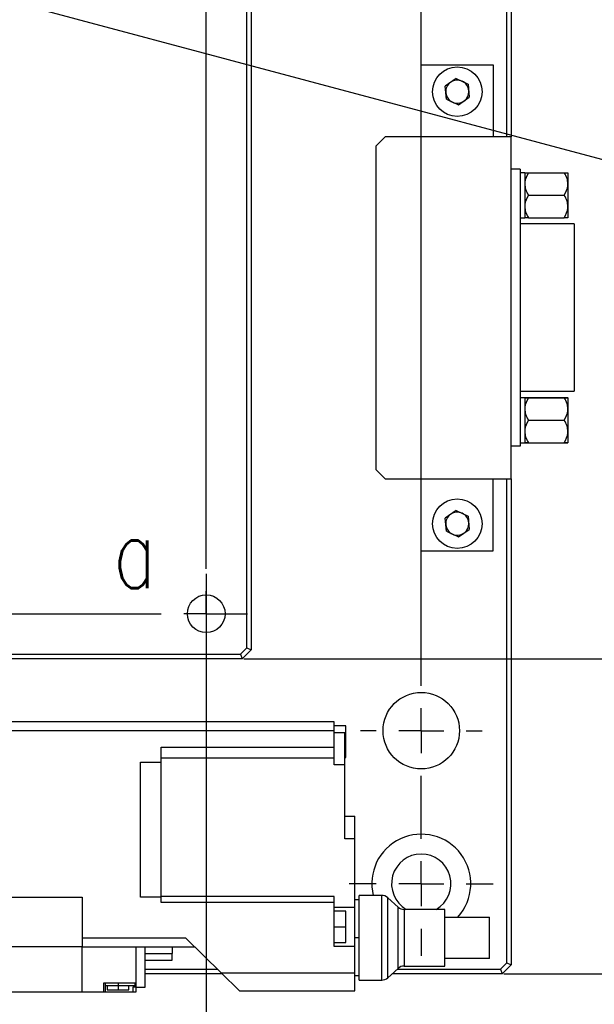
# Model space of a CAD drawing. Header units: millimetres. Extents: x 0 to 376, y -2 to 209.
# Tile 14 of 35: x 132 to 154, y 80 to 117. Entities that reach past the tile are written whole.
import ezdxf

# ---------------------------------------------------------------- set-up
doc = ezdxf.new("R2010")
doc.units = ezdxf.units.MM
doc.layers.add('SLD-0', color=7, linetype='Continuous')
doc.styles.add('SLDTEXTSTYLE1', font='TXT', dxfattribs={"width": 0.75, "bigfont": 'bigfont'})
doc.dimstyles.new('SLDDIMSTYLE0', dxfattribs={"dimtxt": 3.5, "dimasz": 4, "dimexe": 0, "dimexo": 0.0625, "dimgap": 0.875, "dimtad": 1, "dimlfac": 3, "dimrnd": 1e-09, "dimzin": 12, "dimdsep": 46, "dimtxsty": 'SLDTEXTSTYLE1', "dimsah": 1, "dimcen": 0.09, "dimadec": 0, "dimazin": 3, "dimtfac": 1, "dimtofl": 0, "dimtmove": 0, "dimatfit": 3, "dimfxl": 1, "dimfrac": 2, "dimtolj": 1, "dimtzin": 12, "dimarcsym": 0})
doc.dimstyles.new('SLDDIMSTYLE3', dxfattribs={"dimtxt": 3.5, "dimasz": 4, "dimexe": 0, "dimexo": 0.0625, "dimgap": 0.875, "dimtad": 1, "dimlfac": 3, "dimrnd": 1e-09, "dimzin": 12, "dimdsep": 46, "dimtxsty": 'SLDTEXTSTYLE1', "dimsah": 1, "dimcen": 0.09, "dimadec": 0, "dimazin": 3, "dimtfac": 1, "dimtmove": 0, "dimatfit": 0, "dimfxl": 1, "dimfrac": 2, "dimtolj": 1, "dimtzin": 12, "dimarcsym": 0})
doc.dimstyles.new('SLDDIMSTYLE5', dxfattribs={"dimtxt": 3.5, "dimasz": 4, "dimexe": 0, "dimexo": 0.0625, "dimgap": 0.875, "dimtad": 0, "dimtih": 1, "dimtoh": 1, "dimlfac": 3, "dimrnd": 1e-09, "dimzin": 12, "dimdsep": 46, "dimtxsty": 'SLDTEXTSTYLE1', "dimblk1": 'NONE', "dimsah": 1, "dimcen": 0, "dimadec": 0, "dimazin": 3, "dimtfac": 1, "dimtmove": 0, "dimatfit": 3, "dimldrblk": 'NONE', "dimfxl": 1, "dimfrac": 2, "dimtolj": 1, "dimtzin": 12, "dimarcsym": 0})

# ---------------------------------------------------------------- blocks, each defined once
blk = doc.blocks.new('*D62')
at = {"layer": 'Defpoints', "color": 0, "transparency": 16777216}
for p in [(140.49, 93.135), (166.456, 93.135), (150.123, 81.469)]:
    blk.add_point(p, dxfattribs=at)
at = {"layer": 'SLD-0', "color": 0, "lineweight": -2, "transparency": 16777216}
for p, q in [((140.552, 93.135), (166.456, 93.135)), ((166.456, 85.469), (166.456, 89.135)), ((150.185, 81.469), (166.456, 81.469))]:
    blk.add_line(p, q, dxfattribs=at)
at = {"layer": 'SLD-0', "color": 0, "transparency": 16777216}
for points in [[(165.789, 89.135), (167.123, 89.135), (166.456, 93.135)], [(165.789, 85.469), (167.123, 85.469), (166.456, 81.469)]]:
    blk.add_solid(points, dxfattribs=at)
at = {"layer": 'SLD-0', "color": 0, "transparency": 16777216, "insert": (162.081, 87.288), "char_height": 3.5, "attachment_point": 2, "rotation": 90, "style": 'SLDTEXTSTYLE1'}
blk.add_mtext('\\A1;35', dxfattribs=at)
blk = doc.blocks.new('*D64')
at = {"layer": 'Defpoints', "color": 0, "transparency": 16777216}
for p in [(147.956, 123.135), (178.456, 123.135), (150.123, 81.469)]:
    blk.add_point(p, dxfattribs=at)
at = {"layer": 'SLD-0', "color": 0, "lineweight": -2, "transparency": 16777216}
for p, q in [((148.019, 123.135), (178.456, 123.135)), ((178.456, 85.469), (178.456, 119.135)), ((150.185, 81.469), (178.456, 81.469))]:
    blk.add_line(p, q, dxfattribs=at)
at = {"layer": 'SLD-0', "color": 0, "transparency": 16777216}
for points in [[(177.789, 119.135), (179.123, 119.135), (178.456, 123.135)], [(177.789, 85.469), (179.123, 85.469), (178.456, 81.469)]]:
    blk.add_solid(points, dxfattribs=at)
at = {"layer": 'SLD-0', "color": 0, "transparency": 16777216, "insert": (174.081, 103.594), "char_height": 3.5, "attachment_point": 2, "rotation": 90, "style": 'SLDTEXTSTYLE1'}
blk.add_mtext('\\A1;(125)', dxfattribs=at)
blk = doc.blocks.new('*D65')
at = {"layer": 'Defpoints', "color": 0, "transparency": 16777216}
for p in [(82.49, 96.335), (139.156, 96.335), (139.156, 42.135)]:
    blk.add_point(p, dxfattribs=at)
at = {"layer": 'SLD-0', "color": 0, "lineweight": -2, "transparency": 16777216}
for p, q in [((82.49, 96.273), (82.49, 42.135)), ((139.156, 96.273), (139.156, 42.135)), ((86.49, 42.135), (135.156, 42.135))]:
    blk.add_line(p, q, dxfattribs=at)
at = {"layer": 'SLD-0', "color": 0, "transparency": 16777216}
for points in [[(86.49, 42.802), (86.49, 41.469), (82.49, 42.135)], [(135.156, 42.802), (135.156, 41.469), (139.156, 42.135)]]:
    blk.add_solid(points, dxfattribs=at)
at = {"layer": 'SLD-0', "color": 0, "transparency": 16777216, "insert": (109.792, 46.51), "char_height": 3.5, "attachment_point": 2, "style": 'SLDTEXTSTYLE1'}
blk.add_mtext('\\A1;□170', dxfattribs=at)
blk = doc.blocks.new('*D69')
at = {"layer": 'Defpoints', "color": 0, "transparency": 16777216}
for p in [(107.603, 123.998), (114.043, 122.273)]:
    blk.add_point(p, dxfattribs=at)
at = {"layer": 'SLD-0', "color": 0, "lineweight": -2, "transparency": 16777216}
for p, q in [((107.603, 123.998), (114.043, 122.273)), ((160.049, 109.946), (117.907, 121.237))]:
    blk.add_line(p, q, dxfattribs=at)
at = {"layer": 'SLD-0', "color": 0, "transparency": 16777216}
blk.add_solid([(118.079, 121.881), (117.734, 120.594), (114.043, 122.273)], dxfattribs=at)
at = {"layer": 'SLD-0', "color": 0, "transparency": 16777216, "insert": (164.205, 109.946), "char_height": 3.5, "attachment_point": 5, "style": 'SLDTEXTSTYLE1'}
blk.add_mtext('\\A1;∅20', dxfattribs=at)
blk = doc.blocks.new('_None')
blk = doc.blocks.new('SW_CENTERMARKSYMBOL_14')
at = {"layer": 'SLD-0', "color": 0}
for p, q in [((56.667, -55), (56.667, -1.667)), ((56.667, -56.667), (56.667, -55.833)), ((1.667, -56.667), (55, -56.667)), ((56.667, -56.667), (55.833, -56.667)), ((56.667, -56.667), (56.667, -57.5)), ((56.667, -56.667), (57.5, -56.667)), ((57.5, -56.667), (58.2, -56.667)), ((56.667, -57.5), (56.667, -58.2))]:
    blk.add_line(p, q, dxfattribs=at)

msp = doc.modelspace()

# ---------------------------------------------------------------- linework, layer by layer
at = {"color": 7, "linetype": 'Continuous', "lineweight": 25}
for p, q in [((150.4561, 164.4688), (150.4561, 112.4688)), ((150.2894, 112.4688), (150.2894, 164.3998)), ((140.8231, 152.8021), (140.8231, 93.4688)), ((140.6564, 93.5378), (140.6564, 152.7331)), ((147.1228, 115.1355), (149.7894, 115.1355)), ((147.1228, 112.4688), (147.1228, 115.1355)), ((149.7894, 115.1355), (149.7894, 112.4688)), ((148.414, 114.6263), (148.0099, 114.3444)), ((148.414, 114.6263), (148.8601, 114.4174)), ((148.052, 113.8536), (148.0099, 114.3444)), ((148.8601, 114.4174), (148.9022, 113.9265)), ((148.052, 113.8536), (148.4982, 113.6446)), ((148.4982, 113.6446), (148.9022, 113.9265)), ((145.7894, 112.4688), (145.4561, 112.1355)), ((149.7894, 112.4688), (145.7894, 112.4688)), ((150.4561, 112.4688), (149.7894, 112.4688)), ((150.4561, 99.8021), (150.4561, 112.4688)), ((145.4561, 100.1355), (145.4561, 112.1355)), ((150.7894, 111.2688), (150.4561, 111.2688)), ((150.7894, 111.2688), (150.7894, 110.6021)), ((150.9561, 111.1355), (150.7894, 111.1355)), ((150.9561, 111.1355), (150.9561, 109.4688)), ((150.9561, 111.1355), (150.9561, 110.7188)), ((151.0896, 111.1355), (152.4226, 111.1355)), ((152.5561, 111.1355), (152.5561, 110.7188)), ((150.7894, 110.6021), (150.7894, 101.6688)), ((150.9561, 110.7188), (150.9561, 109.8855)), ((152.5561, 110.7188), (152.5561, 109.8855)), ((151.0896, 110.3021), (152.4226, 110.3021)), ((150.9561, 109.8855), (150.9561, 109.4688)), ((152.5561, 109.8855), (152.5561, 109.4688)), ((150.7894, 109.4688), (150.9561, 109.4688)), ((151.0896, 109.4688), (152.4226, 109.4688)), ((152.7894, 109.2421), (150.7894, 109.2421)), ((152.7894, 109.2421), (152.7894, 108.2988)), ((152.7894, 108.2988), (152.7894, 103.9855)), ((152.7894, 103.9855), (152.7894, 103.0421)), ((150.7894, 103.0421), (152.7894, 103.0421)), ((150.9561, 102.8021), (150.7894, 102.8021)), ((150.9561, 102.8021), (150.9561, 101.1355)), ((150.9561, 102.8021), (150.9561, 102.3855)), ((151.0896, 102.8128), (152.4226, 102.8128)), ((151.0896, 102.8021), (152.4226, 102.8021)), ((152.5561, 102.8021), (152.5561, 102.3855)), ((150.9561, 102.3855), (150.9561, 101.5521)), ((152.5561, 102.3855), (152.5561, 101.5521)), ((151.0896, 101.9688), (152.4226, 101.9688)), ((150.7894, 101.6688), (150.7894, 101.0021)), ((150.9561, 101.5521), (150.9561, 101.1355)), ((152.5561, 101.5521), (152.5561, 101.1355)), ((150.7894, 101.1355), (150.9561, 101.1355)), ((151.0896, 101.1355), (152.4226, 101.1355)), ((151.0896, 101.1248), (152.4226, 101.1248)), ((150.7894, 101.0021), (150.4561, 101.0021)), ((145.4561, 100.1355), (145.7894, 99.8021)), ((145.7894, 99.8021), (149.7894, 99.8021)), ((147.1228, 97.1355), (147.1228, 99.8021)), ((149.7894, 99.8021), (150.4561, 99.8021)), ((149.7894, 97.1355), (149.7894, 99.8021)), ((150.2894, 81.8712), (150.2894, 99.8021)), ((150.4561, 99.8021), (150.4561, 81.8021)), ((148.414, 98.6263), (148.0099, 98.3444)), ((148.414, 98.6263), (148.8601, 98.4174)), ((148.052, 97.8536), (148.0099, 98.3444)), ((148.8601, 98.4174), (148.9022, 97.9265)), ((148.052, 97.8536), (148.4982, 97.6446)), ((148.4982, 97.6446), (148.9022, 97.9265)), ((147.1228, 97.1355), (149.7894, 97.1355)), ((140.4207, 93.3021), (140.6564, 93.5378)), ((140.8231, 93.4688), (140.4898, 93.1355)), ((140.6564, 93.5378), (140.8231, 93.4688)), ((140.4898, 93.1355), (81.1564, 93.1355)), ((81.2255, 93.3021), (140.4207, 93.3021)), ((140.4207, 93.3021), (140.4898, 93.1355)), ((134.5564, 90.8021), (126.1231, 90.8021)), ((136.2231, 90.8021), (134.5564, 90.8021)), ((142.8898, 90.8021), (136.2231, 90.8021)), ((143.8898, 90.8021), (142.8898, 90.8021)), ((143.8898, 90.4688), (143.8898, 90.8021)), ((134.5564, 90.4688), (126.1231, 90.4688)), ((136.2231, 90.4688), (134.5564, 90.4688)), ((142.8898, 90.4688), (136.2231, 90.4688)), ((143.8898, 90.4688), (142.8898, 90.4688)), ((144.3231, 90.6483), (143.8898, 90.6483)), ((143.8898, 89.8593), (143.8898, 90.4688)), ((144.3231, 90.0649), (144.3231, 90.6483)), ((143.8898, 90.4021), (144.2898, 90.4021)), ((144.2898, 89.2021), (144.2898, 90.4021)), ((137.4898, 89.8593), (143.8898, 89.8593)), ((137.4898, 89.3021), (137.4898, 89.8593)), ((143.8898, 89.4593), (143.8898, 89.8593)), ((144.3231, 90.0649), (144.2898, 90.0649)), ((144.3231, 89.4816), (144.3231, 90.0649)), ((137.4898, 89.4593), (143.8898, 89.4593)), ((143.8898, 89.2021), (143.8898, 89.4593)), ((144.2898, 89.4816), (144.3231, 89.4816)), ((136.7231, 89.3021), (137.4898, 89.3021)), ((136.7231, 84.3021), (136.7231, 89.3021)), ((137.4898, 84.3021), (137.4898, 89.3021)), ((144.2898, 89.2021), (143.8898, 89.2021)), ((144.2898, 86.4688), (144.2898, 89.2021)), ((144.2898, 87.3021), (144.6564, 87.3021)), ((144.6564, 86.4688), (144.6564, 87.3021)), ((144.6564, 86.4688), (144.2898, 86.4688)), ((144.6564, 83.9393), (144.6564, 86.4688)), ((126.1231, 84.3021), (134.5564, 84.3021)), ((134.5564, 84.3021), (134.5564, 82.8021)), ((137.4898, 84.3021), (136.7231, 84.3021)), ((143.8898, 84.3229), (137.4898, 84.3229)), ((137.4898, 84.1102), (137.4898, 84.3021)), ((143.8898, 84.1102), (143.8898, 84.3229)), ((144.8231, 81.2355), (144.8231, 84.3688)), ((145.6564, 84.3688), (144.8231, 84.3688)), ((145.6564, 81.2355), (145.6564, 84.3688)), ((145.8783, 81.32), (145.8783, 84.2842)), ((146.2679, 83.9367), (145.8783, 84.2842)), ((143.8898, 84.1102), (137.4898, 84.1102)), ((143.8898, 82.4727), (143.8898, 84.1102)), ((143.8898, 83.9393), (144.6564, 83.9393)), ((144.8231, 84.2021), (144.6564, 84.2021)), ((144.6564, 82.4727), (144.6564, 83.9393)), ((146.2679, 81.6675), (146.2679, 83.9367)), ((144.3231, 83.7893), (143.8898, 83.7893)), ((144.3231, 83.206), (144.3231, 83.7893)), ((146.4898, 83.8521), (146.4898, 81.7521)), ((147.9898, 83.8521), (146.4898, 83.8521)), ((147.9898, 81.7521), (147.9898, 83.8521)), ((147.9898, 83.5688), (149.6564, 83.5688)), ((149.6564, 82.0355), (149.6564, 83.5688)), ((143.8898, 83.206), (144.3231, 83.206)), ((144.3231, 82.6227), (144.3231, 83.206)), ((134.5564, 82.8021), (136.7231, 82.8021)), ((134.5564, 82.8021), (134.5564, 82.4688)), ((136.7231, 82.8021), (138.3829, 82.8021)), ((138.3829, 82.8021), (139.7095, 81.5021)), ((144.8231, 82.8021), (144.6564, 82.8021)), ((134.5564, 82.4688), (126.1231, 82.4688)), ((134.5564, 82.4688), (136.7231, 82.4688)), ((134.5564, 80.8021), (134.5564, 82.4688)), ((136.5564, 81.1355), (136.5564, 82.4688)), ((136.7231, 82.4688), (138.7231, 82.4688)), ((136.8898, 80.9688), (136.8898, 82.4688)), ((137.8898, 82.4688), (137.8898, 82.2188)), ((143.8898, 82.6227), (144.3231, 82.6227)), ((144.6564, 82.4727), (143.8898, 82.4727)), ((144.6564, 81.5021), (144.6564, 82.4727)), ((136.8898, 82.2188), (137.8898, 82.2188)), ((137.8898, 81.9688), (137.8898, 82.2188)), ((136.8898, 81.9688), (137.8898, 81.9688)), ((146.4898, 81.7521), (147.9898, 81.7521)), ((149.6564, 82.0355), (147.9898, 82.0355)), ((150.0537, 81.6355), (150.2894, 81.8712)), ((150.4561, 81.8021), (150.1228, 81.4688)), ((150.2894, 81.8712), (150.4561, 81.8021)), ((136.8898, 81.6355), (139.5734, 81.6355)), ((136.8898, 81.6355), (139.5734, 81.6355)), ((139.7435, 81.4688), (136.8898, 81.4688)), ((139.7435, 81.4688), (136.8898, 81.4688)), ((139.7095, 81.5021), (140.3898, 80.8355)), ((139.7095, 81.5021), (142.8898, 81.5021)), ((142.8898, 81.5021), (144.6564, 81.5021)), ((144.6564, 80.8355), (144.6564, 81.5021)), ((144.6564, 81.4021), (144.8231, 81.4021)), ((145.8783, 81.32), (146.2679, 81.6675)), ((150.1228, 81.4688), (146.0451, 81.4688)), ((146.2319, 81.6355), (150.0537, 81.6355)), ((150.0537, 81.6355), (150.1228, 81.4688)), ((135.3606, 80.8021), (135.3606, 81.1355)), ((135.3606, 81.1355), (136.5564, 81.1355)), ((135.4273, 80.8021), (135.4273, 81.1355)), ((135.4273, 81.0355), (135.8898, 81.0355)), ((135.4898, 81.0355), (135.4898, 80.8688)), ((135.8898, 81.1355), (135.8898, 81.0355)), ((135.8898, 81.0355), (136.5231, 81.0355)), ((135.8898, 81.0355), (135.8898, 80.8688)), ((136.2898, 80.8688), (136.2898, 81.0355)), ((136.5564, 80.9688), (136.4397, 80.9688)), ((136.4397, 80.9688), (136.4398, 80.8021)), ((136.5231, 81.0355), (136.5231, 81.1355)), ((136.5564, 80.9688), (136.5564, 81.1355)), ((136.5564, 80.9688), (136.8898, 80.9688)), ((136.5564, 80.8021), (136.5564, 80.9688)), ((144.8231, 81.2355), (145.6564, 81.2355)), ((131.7564, 80.8021), (134.5564, 80.8021)), ((134.5564, 80.8021), (135.3606, 80.8021)), ((135.3606, 80.8021), (135.4273, 80.8021)), ((135.4273, 80.8021), (136.4398, 80.8021)), ((135.4898, 80.8688), (135.8898, 80.8688)), ((135.8898, 80.8688), (136.2898, 80.8688)), ((136.4398, 80.8021), (136.5564, 80.8021)), ((140.3898, 80.8355), (142.8898, 80.8355)), ((142.8898, 80.8355), (144.6564, 80.8355))]:
    msp.add_line(p, q, dxfattribs=at)
for centre, radius in [((148.4561, 114.1355), 0.9167), ((148.4561, 98.1355), 0.9167), ((139.1564, 94.8021), 0.7), ((147.1228, 90.4688), 1.4167)]:
    msp.add_circle(centre, radius, dxfattribs=at)
for centre, radius, start, end in [((148.4561, 114.1355), 0.4267, 64.90288, 124.90288), ((148.4561, 114.1355), 0.4267, 4.90288, 64.90288), ((148.4561, 114.1355), 0.4267, 124.90288, 184.90288), ((148.4561, 114.1355), 0.4267, 304.90288, 4.90288), ((148.4561, 114.1355), 0.4267, 184.90288, 244.90288), ((148.4561, 114.1355), 0.4267, 244.90288, 304.90288), ((148.4561, 98.1355), 0.4267, 124.90288, 184.90288), ((148.4561, 98.1355), 0.4267, 64.90288, 124.90288), ((148.4561, 98.1355), 0.4267, 4.90288, 64.90288), ((148.4561, 98.1355), 0.4267, 184.90288, 244.90288), ((148.4561, 98.1355), 0.4267, 304.90288, 4.90288), ((148.4561, 98.1355), 0.4267, 244.90288, 304.90288), ((147.1228, 84.8021), 1.8333, 317.72209, 193.67202), ((147.1228, 84.8021), 1.1, 300.27264, 239.72736), ((145.6564, 84.0355), 0.3333, 48.26573, 90), ((146.4898, 84.1855), 0.3333, 228.26573, 270), ((146.4898, 81.4188), 0.3333, 90, 131.73427), ((145.6564, 81.5688), 0.3333, 270, 311.73427)]:
    msp.add_arc(centre, radius, start, end, dxfattribs=at)
for points, knots in [([(151.0896, 111.1355), (151.0303, 111.0197), (150.961, 110.8847), (150.9567, 110.7396), (150.9561, 110.7188)], [0, 0, 0, 0, 0.8568409, 1, 1, 1, 1]), ([(150.9561, 111.1355), (150.9667, 111.1355), (150.9847, 111.1355), (151.0591, 111.1355), (151.0896, 111.1355)], [0, 0, 0, 0, 0.58966952, 1, 1, 1, 1]), ([(152.5561, 110.7188), (152.5498, 110.7849), (152.5358, 110.9308), (152.4626, 111.0631), (152.4226, 111.1355)], [0, 0, 0, 0, 0.4527928, 1, 1, 1, 1]), ([(152.4226, 111.1355), (152.4531, 111.1355), (152.5275, 111.1355), (152.5455, 111.1355), (152.5561, 111.1355)], [0, 0, 0, 0, 0.41033048, 1, 1, 1, 1]), ([(150.9561, 110.7188), (150.9624, 110.6527), (150.9763, 110.5068), (151.0495, 110.3745), (151.0896, 110.3021)], [0, 0, 0, 0, 0.4527928, 1, 1, 1, 1]), ([(152.4226, 110.3021), (152.4819, 110.4179), (152.5511, 110.5529), (152.5555, 110.698), (152.5561, 110.7188)], [0, 0, 0, 0, 0.8568409, 1, 1, 1, 1]), ([(151.0896, 110.3021), (151.0303, 110.1864), (150.961, 110.0513), (150.9567, 109.9062), (150.9561, 109.8855)], [0, 0, 0, 0, 0.8568409, 1, 1, 1, 1]), ([(152.5561, 109.8855), (152.5498, 109.9515), (152.5358, 110.0974), (152.4626, 110.2297), (152.4226, 110.3021)], [0, 0, 0, 0, 0.4527928, 1, 1, 1, 1]), ([(150.9561, 109.8855), (150.9624, 109.8194), (150.9763, 109.6735), (151.0495, 109.5412), (151.0896, 109.4688)], [0, 0, 0, 0, 0.4527928, 1, 1, 1, 1]), ([(152.4226, 109.4688), (152.4819, 109.5845), (152.5511, 109.7196), (152.5555, 109.8647), (152.5561, 109.8855)], [0, 0, 0, 0, 0.8568409, 1, 1, 1, 1]), ([(151.0896, 109.4688), (151.0591, 109.4688), (150.9847, 109.4688), (150.9667, 109.4688), (150.9561, 109.4688)], [0, 0, 0, 0, 0.4103305, 1, 1, 1, 1]), ([(152.5561, 109.4688), (152.5455, 109.4688), (152.5275, 109.4688), (152.4531, 109.4688), (152.4226, 109.4688)], [0, 0, 0, 0, 0.5896695, 1, 1, 1, 1]), ([(150.9561, 102.8019), (150.9667, 102.8042), (150.9847, 102.808), (151.0591, 102.8114), (151.0896, 102.8128)], [0, 0, 0, 0, 0.5896695, 1, 1, 1, 1]), ([(151.0896, 102.8021), (151.0303, 102.6864), (150.961, 102.5513), (150.9567, 102.4062), (150.9561, 102.3855)], [0, 0, 0, 0, 0.8568409, 1, 1, 1, 1]), ([(150.9561, 102.8021), (150.9667, 102.8021), (150.9847, 102.8021), (151.0591, 102.8021), (151.0896, 102.8021)], [0, 0, 0, 0, 0.58966952, 1, 1, 1, 1]), ([(152.4226, 102.8128), (152.4531, 102.8114), (152.5275, 102.808), (152.5455, 102.8042), (152.5561, 102.8019)], [0, 0, 0, 0, 0.4103305, 1, 1, 1, 1]), ([(152.5561, 102.3855), (152.5498, 102.4515), (152.5358, 102.5974), (152.4626, 102.7297), (152.4226, 102.8021)], [0, 0, 0, 0, 0.4527928, 1, 1, 1, 1]), ([(152.4226, 102.8021), (152.4531, 102.8021), (152.5275, 102.8021), (152.5455, 102.8021), (152.5561, 102.8021)], [0, 0, 0, 0, 0.41033048, 1, 1, 1, 1]), ([(150.9561, 102.3855), (150.9624, 102.3194), (150.9763, 102.1735), (151.0495, 102.0412), (151.0896, 101.9688)], [0, 0, 0, 0, 0.4527928, 1, 1, 1, 1]), ([(152.4226, 101.9688), (152.4819, 102.0845), (152.5511, 102.2196), (152.5555, 102.3647), (152.5561, 102.3855)], [0, 0, 0, 0, 0.8568409, 1, 1, 1, 1]), ([(151.0896, 101.9688), (151.0303, 101.8531), (150.961, 101.718), (150.9567, 101.5729), (150.9561, 101.5521)], [0, 0, 0, 0, 0.8568409, 1, 1, 1, 1]), ([(152.5561, 101.5521), (152.5498, 101.6182), (152.5358, 101.7641), (152.4626, 101.8964), (152.4226, 101.9688)], [0, 0, 0, 0, 0.4527928, 1, 1, 1, 1]), ([(150.9561, 101.5521), (150.9624, 101.4861), (150.9763, 101.3402), (151.0495, 101.2079), (151.0896, 101.1355)], [0, 0, 0, 0, 0.4527928, 1, 1, 1, 1]), ([(152.4226, 101.1355), (152.4819, 101.2512), (152.5511, 101.3863), (152.5555, 101.5314), (152.5561, 101.5521)], [0, 0, 0, 0, 0.8568409, 1, 1, 1, 1]), ([(150.9561, 101.1357), (150.9563, 101.1353), (150.9587, 101.1323), (151.0072, 101.1285), (151.075, 101.1254), (151.0896, 101.1248)], [0, 0, 0, 0, 0.0874924, 0.8033336, 1, 1, 1, 1]), ([(151.0896, 101.1355), (151.0591, 101.1355), (150.9847, 101.1355), (150.9667, 101.1355), (150.9561, 101.1355)], [0, 0, 0, 0, 0.4103305, 1, 1, 1, 1]), ([(152.4226, 101.1248), (152.4372, 101.1254), (152.505, 101.1285), (152.5535, 101.1323), (152.5558, 101.1353), (152.5561, 101.1357)], [0, 0, 0, 0, 0.1966664, 0.9125076, 1, 1, 1, 1]), ([(152.5561, 101.1355), (152.5455, 101.1355), (152.5275, 101.1355), (152.4531, 101.1355), (152.4226, 101.1355)], [0, 0, 0, 0, 0.5896695, 1, 1, 1, 1])]:
    msp.add_open_spline(points, degree=3, knots=knots, dxfattribs=at)
at = {"layer": 'SLD-0', "color": 0}
for p, q in [((147.1228, 92.1355), (147.1228, 121.4688)), ((147.1228, 90.4688), (147.1228, 91.3021)), ((145.4561, 90.4688), (144.8728, 90.4688)), ((147.1228, 90.4688), (146.2894, 90.4688)), ((147.1228, 90.4688), (147.1228, 89.6355)), ((147.1228, 90.4688), (147.9561, 90.4688)), ((148.7894, 90.4688), (149.3728, 90.4688)), ((147.1228, 86.4688), (147.1228, 88.8021)), ((147.1228, 84.8021), (147.1228, 85.6355)), ((145.4561, 84.8021), (144.4561, 84.8021)), ((147.1228, 84.8021), (146.2894, 84.8021)), ((147.1228, 84.8021), (147.1228, 83.9688)), ((147.1228, 84.8021), (147.9561, 84.8021)), ((148.7894, 84.8021), (149.7894, 84.8021)), ((147.1228, 83.1355), (147.1228, 82.1355))]:
    msp.add_line(p, q, dxfattribs=at)

# ---------------------------------------------------------------- block references
at = {"layer": 'SLD-0'}
msp.add_blockref('SW_CENTERMARKSYMBOL_14', (82.4898, 151.4688), dxfattribs=at)

# ---------------------------------------------------------------- texts
at = {"layer": 'SLD-0', "insert": (135.6974, 98.3906), "char_height": 2.6458, "attachment_point": 1, "style": 'SLDTEXTSTYLE1'}
msp.add_mtext('a', dxfattribs=at)

# ---------------------------------------------------------------- dimensions: what is measured, and where the dimension line sits
at = {"layer": 'SLD-0'}
dim = msp.add_diameter_dim_2p(p1=(107.6033, 123.9982), p2=(114.0428, 122.2727), dimstyle='SLDDIMSTYLE5', dxfattribs=at)
dim.commit()
dim.dimension.update_dxf_attribs({"geometry": '*D69', "text_midpoint": (160.0487, 109.9455), "dimtype": 163})
dim = msp.add_linear_dim(base=(178.4561, 123.1355), p1=(150.1228, 81.4688), p2=(147.9561, 123.1355), angle=90, text='(<>)', dimstyle='SLDDIMSTYLE0', dxfattribs=at)
dim.commit()
dim.dimension.update_dxf_attribs({"geometry": '*D64', "text_midpoint": (178.4561, 103.5943), "dimtype": 160})
dim = msp.add_linear_dim(base=(139.1564, 42.1354), p1=(82.4898, 96.3355), p2=(139.1564, 96.3355), text='□<>', dimstyle='SLDDIMSTYLE0', dxfattribs=at)
dim.commit()
dim.dimension.update_dxf_attribs({"geometry": '*D65', "text_midpoint": (109.7918, 42.1354), "dimtype": 160})
dim = msp.add_linear_dim(base=(166.4561, 93.1355), p1=(150.1228, 81.4688), p2=(140.4898, 93.1355), angle=90, dimstyle='SLDDIMSTYLE3', dxfattribs=at)
dim.commit()
dim.dimension.update_dxf_attribs({"geometry": '*D62', "text_midpoint": (166.4561, 87.288), "dimtype": 160})

doc.saveas('drawing.dxf')
